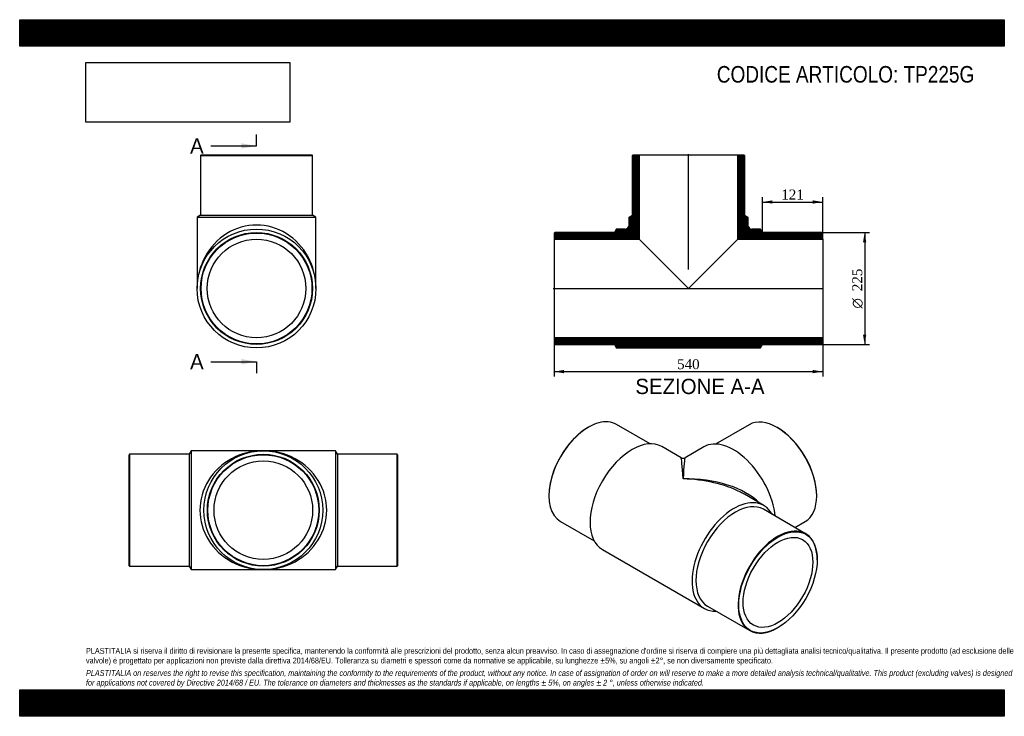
# Model space of a CAD drawing. Header units: millimetres. Extents: x 0 to 1980, y 0 to 1400.
import ezdxf
from ezdxf.enums import TextEntityAlignment as Align
from ezdxf.lldxf.tags import DXFTag

# ---------------------------------------------------------------- set-up
doc = ezdxf.new("R2010")
doc.units = ezdxf.units.MM
doc.header["$LTSCALE"] = 6.666667
for name, color, linetype in [('Default', 7, 'Continuous'), ('DV4_Default', 7, 'Continuous'), ('TP225G', 7, 'Continuous')]:
    doc.layers.add(name, color=color, linetype=linetype)
doc.styles.add('SEACAD_Solid_Edge_ANSI', font='seans.ttf')
doc.styles.add('SEACAD_Solid_Edge_ANSI1_Symbols', font='semeca1.ttf')
doc.styles.add('SEACAD_Times_New_Roman', font='times.ttf')
tags = doc.linetypes.add('CENTER2', pattern=[28.575, 19.05, -3.175, 3.175, -3.175]).pattern_tags.tags
tags[10:11] = [DXFTag(74, 4), DXFTag(75, 0), DXFTag(340, '0'), DXFTag(46, 0.0), DXFTag(50, 0.0), DXFTag(44, 0.0), DXFTag(45, 0.0)]
tags[8:9] = [DXFTag(74, 4), DXFTag(75, 0), DXFTag(340, '0'), DXFTag(46, 0.0), DXFTag(50, 0.0), DXFTag(44, 0.0), DXFTag(45, 0.0)]
tags[6:7] = [DXFTag(74, 4), DXFTag(75, 0), DXFTag(340, '0'), DXFTag(46, 0.0), DXFTag(50, 0.0), DXFTag(44, 0.0), DXFTag(45, 0.0)]
tags[4:5] = [DXFTag(74, 4), DXFTag(75, 0), DXFTag(340, '0'), DXFTag(46, 0.0), DXFTag(50, 0.0), DXFTag(44, 0.0), DXFTag(45, 0.0)]
doc.dimstyles.new('ANSImm', dxfattribs={"dimtxt": 20, "dimasz": 20, "dimexe": 10, "dimexo": 0, "dimgap": 5, "dimtad": 1, "dimdsep": 46, "dimtxsty": 'SEACAD_Times_New_Roman', "dimblk1": '_SE_FILLED', "dimblk2": '_SE_FILLED', "dimsah": 1, "dimcen": 10, "dimazin": 0, "dimtfac": 0.85, "dimtdec": 3, "dimtofl": 0, "dimtmove": 0, "dimatfit": 3, "dimfxl": 1, "dimarcsym": 0})
picture_1 = doc.add_image_def('image1.jpg', size_in_pixel=(4302, 1260))

# ---------------------------------------------------------------- blocks, each defined once
blk = doc.blocks.new('SE')
at = {"layer": 'TP225G', "color": 7, "linetype": 'Continuous'}
for p, q in [((220.9, 526.7), (219.9, 525.7)), ((219.9, 302.7), (219.9, 525.7)), ((220.9, 526.7), (220.9, 301.7)), ((340.9, 526.7), (220.9, 526.7)), ((344.9, 533.7), (340.9, 526.7)), ((340.9, 526.7), (340.9, 301.7)), ((344.9, 533.7), (344.9, 294.7)), ((489.9, 533.7), (344.9, 533.7)), ((634.9, 533.7), (489.9, 533.7)), ((634.9, 533.7), (634.9, 294.7)), ((638.9, 526.7), (634.9, 533.7)), ((638.9, 526.7), (638.9, 301.7)), ((758.9, 526.7), (638.9, 526.7)), ((758.9, 301.7), (758.9, 526.7)), ((759.9, 525.7), (758.9, 526.7)), ((759.9, 525.7), (759.9, 302.7)), ((219.9, 302.7), (220.9, 301.7)), ((220.9, 301.7), (340.9, 301.7)), ((340.9, 301.7), (344.9, 294.7)), ((634.9, 294.7), (638.9, 301.7)), ((638.9, 301.7), (758.9, 301.7)), ((758.9, 301.7), (759.9, 302.7)), ((344.9, 294.7), (489.9, 294.7)), ((489.9, 294.7), (634.9, 294.7))]:
    blk.add_line(p, q, dxfattribs=at)
for radius in [119.5, 112.5, 111.5, 99.1]:
    blk.add_circle((489.9, 414.2), radius, dxfattribs=at)
for major_axis in [(127.5, 0), (-127.5, 0)]:
    blk.add_ellipse((489.9, 414.2), major_axis=major_axis, ratio=0.937255, start_param=1.570796, end_param=4.712389, dxfattribs=at)
blk = doc.blocks.new('SE1')
at = {"layer": 'TP225G', "color": 7, "linetype": 'Continuous'}
for p, q in [((1143.8, 581.1), (1143.1, 580.7)), ((1267.6, 547.7), (1200, 586.6)), ((1466.9, 586), (1399.4, 547)), ((1523.9, 580), (1523.1, 580.5)), ((1330, 519.7), (1291.2, 542.1)), ((1375.7, 541.5), (1338, 519.7)), ((1064.2, 444.1), (1064.2, 443.3)), ((1496.3, 423.7), (1457.5, 446.1)), ((1602.7, 442.7), (1602.7, 443.5)), ((1580.5, 367), (1495.6, 416)), ((1087.5, 391.8), (1155.1, 352.8)), ((1559, 379.4), (1579.4, 391.2)), ((1171.7, 335.1), (1376.8, 216.7)), ((1603.8, 314.7), (1603.8, 315.5)), ((1383.1, 221.1), (1468, 172.1)), ((1524.2, 177.7), (1524.9, 178.1))]:
    blk.add_line(p, q, dxfattribs=at)
blk.add_arc((1334, 526.6), 8, 240.427, 299.2079, dxfattribs=at)
for centre, major_axis, ratio, start_param, end_param in [((1143.8, 489.2), (56.2, 97.4), 0.57735, 0, 3.141593), ((1523.1, 488.6), (-56.3, 97.4), 0.57735, 3.141593, 6.283185), ((1143.1, 489.6), (-55.7, -96.6), 0.57735, 3.926991, 5.497787), ((1523.9, 489), (55.8, -96.6), 0.57735, 0.785398, 2.356194), ((1231.5, 438.6), (-59.7, -103.5), 0.57735, 3.141593, 6.283185), ((1435.5, 438), (-59.8, 103.5), 0.57735, 4.0579, 6.283185), ((1334, 379.4), (4.1, -140.3), 0.028011, 2.338923, 3.124321), ((1334, 379.4), (-4.1, -140.3), 0.028011, 3.158864, 3.944262), ((1334, 379.4), (-174.6, -4.7), 0.558367, 3.622233, 4.697215), ((1334, 379.4), (-174.6, 4.7), 0.558367, 4.005778, 4.727563), ((1436.5, 320.2), (-59.7, -103.5), 0.57735, 2.797621, 6.283185), ((1334, 379.4), (-174.6, 4.7), 0.558367, 3.942164, 4.005778), ((1439.4, 318.6), (-56.2, -97.4), 0.57735, 3.141593, 6.283185), ((1524.2, 269.6), (-56.2, -97.4), 0.57735, 2.356194, 6.283185), ((1436.5, 320.2), (-59.7, -103.5), 0.57735, 0, 0.343972), ((1524.2, 269.6), (-56.2, -97.4), 0.57735, 0, 0.785398)]:
    blk.add_ellipse(centre, major_axis=major_axis, ratio=ratio, start_param=start_param, end_param=end_param, dxfattribs=at)
for major_axis in [(55.7, 96.6), (-49.5, -85.8)]:
    blk.add_ellipse((1524.9, 269.2), major_axis=major_axis, ratio=0.57735, dxfattribs=at)
blk = doc.blocks.new('SE2')
at = {"layer": 'TP225G', "color": 7, "linetype": 'Continuous'}
for p, q in [((364.8, 1128.3), (363.8, 1127.3)), ((363.8, 1127.3), (588.8, 1127.3)), ((363.8, 1127.3), (363.8, 1007.3)), ((364.8, 1128.3), (587.8, 1128.3)), ((588.8, 1127.3), (587.8, 1128.3)), ((588.8, 1007.3), (588.8, 1127.3)), ((363.8, 1007.3), (356.8, 1003.3)), ((356.8, 1003.3), (595.8, 1003.3)), ((356.8, 1003.3), (356.8, 859.8)), ((363.8, 1007.3), (588.8, 1007.3)), ((595.8, 1003.3), (588.8, 1007.3)), ((595.8, 859.8), (595.8, 1003.3))]:
    blk.add_line(p, q, dxfattribs=at)
for radius in [119.5, 112.5, 111.5, 99.1]:
    blk.add_circle((476.3, 859.8), radius, dxfattribs=at)
blk.add_ellipse((476.3, 859.8), major_axis=(0, -127.5), ratio=0.937255, start_param=1.570796, end_param=4.712389, dxfattribs=at)
blk = doc.blocks.new('SE4')
at = {"color": 7, "linetype": 'Continuous', "style": 'SEACAD_Solid_Edge_ANSI'}
blk.add_text('A', height=30.7, dxfattribs=at).set_placement((342.6, 1161.6), align=Align.TOP_LEFT)
blk = doc.blocks.new('SE5')
at = {"color": 7, "linetype": 'Continuous', "style": 'SEACAD_Solid_Edge_ANSI'}
blk.add_text('A', height=30.7, dxfattribs=at).set_placement((342.6, 728.1), align=Align.TOP_LEFT)
blk = doc.blocks.new('SEANNOT_GROUP')
at = {"linetype": 'Continuous'}
blk.add_hatch(color=7, dxfattribs=at).paths.add_polyline_path([(445.7, 1141.2), (476.3, 1146.3), (445.7, 1151.4)])
at = {"color": 7, "linetype": 'Continuous'}
blk.add_lwpolyline([(384.3, 1146.3), (476.3, 1146.3)], dxfattribs=at)
blk = doc.blocks.new('SEANNOT_GROUP1')
at = {"linetype": 'Continuous'}
blk.add_hatch(color=7, dxfattribs=at).paths.add_polyline_path([(445.7, 707.6), (476.3, 712.7), (445.7, 717.9)])
at = {"color": 7, "linetype": 'Continuous'}
blk.add_lwpolyline([(384.3, 712.7), (476.3, 712.7)], dxfattribs=at)
blk = doc.blocks.new('SE3')
at = {"layer": 'Default', "color": 7, "linetype": 'CENTER2'}
for p, q in [((476.3, 1146.3), (476.3, 1169.3)), ((476.3, 712.7), (476.3, 689.7))]:
    blk.add_line(p, q, dxfattribs=at)
at = {"layer": 'Default', "color": 7, "linetype": 'CENTER2', "const_width": 0.0001}
blk.add_lwpolyline([(476.3, 1146.3), (476.3, 712.7)], dxfattribs=at)
at = {"layer": 'Default'}
for name in ['SE4', 'SEANNOT_GROUP', 'SE5', 'SEANNOT_GROUP1']:
    blk.add_blockref(name, (0, 0), dxfattribs=at)
blk = doc.blocks.new('SE6')
at = {"layer": 'TP225G', "linetype": 'Continuous'}
h = blk.add_hatch(dxfattribs=at)
h.set_pattern_fill('LINE', scale=0.629921, angle=45, style=0)
edge = h.paths.add_edge_path()
edge.add_line((1232.3, 1007.3), (1225.3, 1003.3))
edge.add_line((1225.3, 1003.3), (1225.3, 987.3))
edge.add_arc((1217.3, 987.3), 8, 270, 360, ccw=False)
edge.add_line((1217.3, 979.3), (1199.8, 979.3))
edge.add_line((1199.8, 979.3), (1195.8, 972.3))
edge.add_line((1195.8, 972.3), (1075.8, 972.3))
edge.add_line((1075.8, 972.3), (1074.8, 971.3))
edge.add_line((1074.8, 971.3), (1074.8, 958.9))
edge.add_line((1074.8, 958.9), (1245.7, 958.9))
edge.add_line((1245.7, 958.9), (1245.7, 1128.3))
edge.add_line((1245.7, 1128.3), (1233.3, 1128.3))
edge.add_line((1233.3, 1128.3), (1232.3, 1127.3))
edge.add_line((1232.3, 1127.3), (1232.3, 1007.3))
h = blk.add_hatch(dxfattribs=at)
h.set_pattern_fill('LINE', scale=0.629921, angle=45, style=0)
edge = h.paths.add_edge_path()
edge.add_line((1457.3, 1007.3), (1457.3, 1127.3))
edge.add_line((1457.3, 1127.3), (1456.3, 1128.3))
edge.add_line((1456.3, 1128.3), (1443.9, 1128.3))
edge.add_line((1443.9, 1128.3), (1443.9, 958.9))
edge.add_line((1443.9, 958.9), (1614.8, 958.9))
edge.add_line((1614.8, 958.9), (1614.8, 971.3))
edge.add_line((1614.8, 971.3), (1613.8, 972.3))
edge.add_line((1613.8, 972.3), (1493.8, 972.3))
edge.add_line((1493.8, 972.3), (1489.8, 979.3))
edge.add_line((1489.8, 979.3), (1472.3, 979.3))
edge.add_arc((1472.3, 987.3), 8, 180, 270, ccw=False)
edge.add_line((1464.3, 987.3), (1464.3, 1003.3))
edge.add_line((1464.3, 1003.3), (1457.3, 1007.3))
h = blk.add_hatch(dxfattribs=at)
h.set_pattern_fill('LINE', scale=0.629921, angle=45, style=0)
h.paths.add_polyline_path([(1614.8, 748.3), (1614.8, 760.7), (1074.8, 760.7), (1074.8, 748.3), (1075.8, 747.3), (1195.8, 747.3), (1199.8, 740.3), (1489.8, 740.3), (1493.8, 747.3), (1613.8, 747.3)])
at = {"layer": 'DV4_Default', "color": 7, "linetype": 'CENTER2'}
for p, q in [((1344.8, 897.9), (1344.8, 1130)), ((1073, 859.8), (1616.5, 859.8))]:
    blk.add_line(p, q, dxfattribs=at)
at = {"layer": 'TP225G', "color": 7, "linetype": 'Continuous'}
for p, q in [((1232.3, 1127.3), (1233.3, 1128.3)), ((1232.3, 1007.3), (1232.3, 1127.3)), ((1233.3, 1128.3), (1245.7, 1128.3)), ((1245.7, 1128.3), (1443.9, 1128.3)), ((1245.7, 1128.3), (1245.7, 958.9)), ((1443.9, 1128.3), (1456.3, 1128.3)), ((1443.9, 958.9), (1443.9, 1128.3)), ((1456.3, 1128.3), (1457.3, 1127.3)), ((1457.3, 1127.3), (1457.3, 1007.3)), ((1225.3, 1003.3), (1232.3, 1007.3)), ((1225.3, 987.3), (1225.3, 1003.3)), ((1457.3, 1007.3), (1464.3, 1003.3)), ((1464.3, 1003.3), (1464.3, 987.3)), ((1074.8, 971.3), (1075.8, 972.3)), ((1074.8, 971.3), (1074.8, 958.9)), ((1195.8, 972.3), (1075.8, 972.3)), ((1199.8, 979.3), (1195.8, 972.3)), ((1217.3, 979.3), (1199.8, 979.3)), ((1489.8, 979.3), (1472.3, 979.3)), ((1493.8, 972.3), (1489.8, 979.3)), ((1613.8, 972.3), (1493.8, 972.3)), ((1613.8, 972.3), (1614.8, 971.3)), ((1614.8, 958.9), (1614.8, 971.3)), ((1074.8, 958.9), (1074.8, 760.7)), ((1074.8, 958.9), (1245.7, 958.9)), ((1245.7, 958.9), (1344.8, 859.8)), ((1344.8, 859.8), (1443.9, 958.9)), ((1443.9, 958.9), (1614.8, 958.9)), ((1614.8, 958.9), (1614.8, 760.7)), ((1614.8, 760.7), (1074.8, 760.7)), ((1074.8, 760.7), (1074.8, 748.3)), ((1614.8, 748.3), (1614.8, 760.7)), ((1075.8, 747.3), (1074.8, 748.3)), ((1075.8, 747.3), (1195.8, 747.3)), ((1195.8, 747.3), (1199.8, 740.3)), ((1199.8, 740.3), (1489.8, 740.3)), ((1489.8, 740.3), (1493.8, 747.3)), ((1493.8, 747.3), (1613.8, 747.3)), ((1614.8, 748.3), (1613.8, 747.3))]:
    blk.add_line(p, q, dxfattribs=at)
for centre, start, end in [((1217.3, 987.3), 270, 0), ((1472.3, 987.3), 180, 270)]:
    blk.add_arc(centre, 8, start, end, dxfattribs=at)
blk = doc.blocks.new('DMBLK25')
at = {"layer": 'Default', "linetype": 'Continuous'}
for points in [[(1094.8, 689.4), (1094.8, 696.1), (1074.8, 692.7)], [(1594.8, 689.4), (1614.8, 692.7), (1594.8, 696.1)]]:
    blk.add_hatch(color=7, dxfattribs=at).paths.add_polyline_path(points)
at = {"layer": 'Default', "color": 7, "linetype": 'Continuous'}
for p, q in [((1074.8, 760.7), (1074.8, 682.7)), ((1614.8, 760.7), (1614.8, 682.7)), ((1074.8, 692.7), (1614.8, 692.7))]:
    blk.add_line(p, q, dxfattribs=at)
at = {"layer": 'Default', "color": 7, "linetype": 'Continuous', "style": 'SEACAD_Times_New_Roman'}
blk.add_text('540', height=20, dxfattribs=at).set_placement((1322, 717.7), align=Align.TOP_LEFT)
blk = doc.blocks.new('_SE_FILLED')
at = {"color": 0}
blk.add_line((0, 0), (-1, 0), dxfattribs=at)
blk.add_solid([(0, 0), (-1, -0.1665), (-1, 0.1665), (0, 0)], dxfattribs=at)
blk = doc.blocks.new('DMBLK26')
at = {"layer": 'Default', "linetype": 'Continuous'}
for points in [[(1513.8, 1036.9), (1493.8, 1033.6), (1513.8, 1030.3)], [(1594.8, 1036.9), (1594.8, 1030.3), (1614.8, 1033.6)]]:
    blk.add_hatch(color=7, dxfattribs=at).paths.add_polyline_path(points)
at = {"layer": 'Default', "color": 7, "linetype": 'Continuous'}
for p, q in [((1493.8, 972.3), (1493.8, 1043.6)), ((1493.8, 1033.6), (1614.8, 1033.6)), ((1614.8, 965.1), (1614.8, 1043.6))]:
    blk.add_line(p, q, dxfattribs=at)
at = {"layer": 'Default', "color": 7, "linetype": 'Continuous', "style": 'SEACAD_Times_New_Roman'}
blk.add_text('121', height=20, dxfattribs=at).set_placement((1531.5, 1058.6), align=Align.TOP_LEFT)
blk = doc.blocks.new('GDimGGroup')
at = {"layer": 'Default', "linetype": 'Continuous'}
for points in [[(1702.5, 952.3), (1699.2, 972.3), (1695.8, 952.3)], [(1702.5, 767.3), (1695.8, 767.3), (1699.2, 747.3)]]:
    blk.add_hatch(color=7, dxfattribs=at).paths.add_polyline_path(points)
at = {"layer": 'Default', "color": 7, "linetype": 'Continuous'}
for p, q in [((1613.8, 972.3), (1709.2, 972.3)), ((1699.2, 972.3), (1699.2, 747.3)), ((1613.8, 747.3), (1709.2, 747.3))]:
    blk.add_line(p, q, dxfattribs=at)
for s, style, p in [('225', 'SEACAD_Times_New_Roman', (1674.2, 854.4)), ('O', 'SEACAD_Solid_Edge_ANSI1_Symbols', (1674.2, 819.6))]:
    blk.add_text(s, height=20, rotation=90, dxfattribs=dict(at, style=style)).set_placement(p, align=Align.TOP_LEFT)

msp = doc.modelspace()

# ---------------------------------------------------------------- hatches: boundary and pattern name
at = {"layer": 'Default', "linetype": 'Continuous'}
h = msp.add_hatch(dxfattribs=at)
h.set_pattern_fill('LINE', scale=0.629921, angle=45, style=0)
h.paths.add_polyline_path([(1980, 1346.667), (1980, 1400), (0, 1400), (0, 1346.667)])
for points in [[(1980, 1346.667), (1980, 1400), (0, 1400), (0, 1346.667)], [(1980, 0), (1980, 53.333), (0, 53.333), (0, 0)]]:
    msp.add_hatch(color=7, dxfattribs=at).paths.add_polyline_path(points)
h = msp.add_hatch(dxfattribs=at)
h.set_pattern_fill('LINE', scale=0.629921, angle=45, style=0)
h.paths.add_polyline_path([(1980, 0), (1980, 53.333), (0, 53.333), (0, 0)])

# ---------------------------------------------------------------- linework, layer by layer
at = {"layer": 'Default', "color": 7, "linetype": 'Continuous'}
for p, q in [((0, 1400), (1980, 1400)), ((0, 1346.667), (0, 1400)), ((1980, 1400), (1980, 1346.667)), ((1980, 1346.667), (0, 1346.667)), ((0, 53.333), (1980, 53.333)), ((0, 0), (0, 53.333)), ((1980, 53.333), (1980, 0)), ((1980, 0), (0, 0))]:
    msp.add_line(p, q, dxfattribs=at)

# ---------------------------------------------------------------- block references
at = {"layer": 'Default'}
for name in ['SE3', 'SE6', 'SE2', 'GDimGGroup', 'SE1', 'SE']:
    msp.add_blockref(name, (0, 0), dxfattribs=at)

# ---------------------------------------------------------------- texts
at = {"layer": 'Default', "color": 7, "linetype": 'Continuous', "style": 'SEACAD_Solid_Edge_ANSI'}
msp.add_text('SEZIONE A-A', height=30.66667, dxfattribs=at).set_placement((1238.06, 678.306), align=Align.TOP_LEFT)
at = {"layer": 'Default', "attachment_point": 1}
for s, insert, char_height, width in [('{\\fArial Narrow|b0||i0||c0|p34;\\C7;\\H33.33333333;\\W1.;CODICE ARTICOLO: TP225G}', (1401.908, 1306.89), 33.33333, 553.79857), ("{\\fArial Narrow|b0||i0||c0|p34;\\C7;\\H11.66666667;\\W1.;PLASTITALIA si riserva il diritto di revisionare la presente specifica, mantenendo la conformità alle prescrizioni del prodotto, senza alcun preavviso. In caso di assegnazione d'ordine si riserva di compiere una più dettagliata analisi tecnico/qualitativa. Il presente prodotto (ad esclusione delle \\P}{\\fArial Narrow|b0||i0||c0|p34;\\C7;\\H11.66666667;\\W1.;valvole) è progettato per applicazioni non previste dalla direttiva 2014/68/EU. Tolleranza su diametri e spessori come da normative se applicabile, su lunghezze ±5%, su angoli ±2°, se non diversamente specificato.\\P}{\\fArial Narrow|b0||i0||c0|p34;\\C7;\\H3.333333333;\\W1.;   \\P}{\\fArial Narrow|b0||i1||c0|p34;\\C7;\\H11.66666667;\\W1.;PLASTITALIA on reserves the right to revise this specification, maintaining the conformity to the requirements of the product, without any notice. In case of assignation of order on will reserve to make a more detailed analysis technical/qualitative. This product (excluding valves) is designed \\P}{\\fArial Narrow|b0||i1||c0|p34;\\C7;\\H11.66666667;\\W1.;for applications not covered by Directive 2014/68 / EU. The tolerance on diameters and thicknesses as the standards if applicable, on lengths ± 5%, on angles ± 2 °, unless otherwise indicated.\\P}", (133.333, 137.349), 11.666667, 1713.33333)]:
    msp.add_mtext(s, dxfattribs=dict(at, insert=insert, char_height=char_height, width=width))

# ---------------------------------------------------------------- dimensions: what is measured, and where the dimension line sits
at = {"layer": 'Default', "color": 7, "linetype": 'Continuous'}
dim = msp.add_linear_dim(base=(1614.775, 1033.596), p1=(1493.775, 972.288), p2=(1614.775, 965.088), text='\\A1;<>', dimstyle='ANSImm', dxfattribs=at)
dim.commit()
dim.dimension.update_dxf_attribs({"geometry": 'DMBLK26', "text_midpoint": (1554.275, 1033.596), "dimtype": 160})
dim = msp.add_linear_dim(base=(1074.775, 692.722), p1=(1074.775, 760.688), p2=(1614.775, 760.688), angle=0, text='\\A1;<>', dimstyle='ANSImm', dxfattribs=at)
dim.commit()
dim.dimension.update_dxf_attribs({"geometry": 'DMBLK25', "text_midpoint": (1344.775, 692.722), "dimtype": 161})

# ---------------------------------------------------------------- pictures from other files: only their frames are drawn
image = msp.add_image(picture_1, insert=(133.333, 1194.021), size_in_units=(409.714, 120))
image.dxf.flags = 7

doc.saveas('drawing.dxf')
